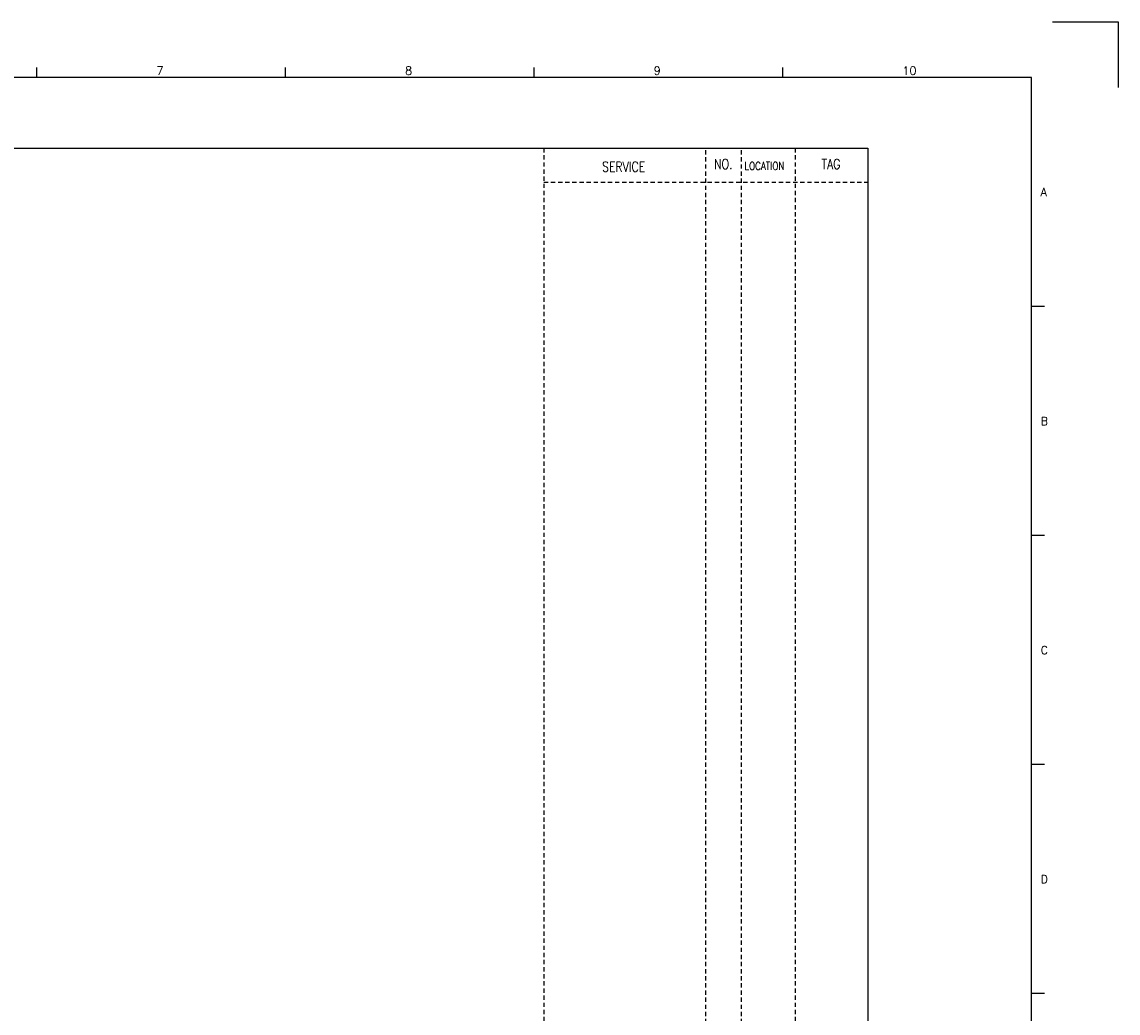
# Model space of a CAD drawing. Extents: x 2699 to 3665, y -643 to 39.
# Tile 4 of 4: x 3280 to 3665, y -309 to 39. Entities that reach past the tile are written whole.
import ezdxf
from ezdxf.enums import TextEntityAlignment as Align

# ---------------------------------------------------------------- set-up
doc = ezdxf.new("R2010")
doc.units = 0
doc.header["$MEASUREMENT"] = 0
doc.linetypes.add('HIDDEN', pattern=[4, 1.5, -1, 1.5])
doc.layers.get('0').update_dxf_attribs({"linetype": 'CONTINUOUS'})
doc.layers.get('DEFPOINTS').update_dxf_attribs({"linetype": 'CONTINUOUS'})
for name, color, linetype in [('CON', 4, 'CONTINUOUS'), ('HID', 2, 'HIDDEN'), ('圖框CON', 4, 'CONTINUOUS'), ('框線', 6, 'CONTINUOUS')]:
    doc.layers.add(name, color=color, linetype=linetype)
doc.styles.add('DAYUKP', font='complex', dxfattribs={"bigfont": 'DAYUKP.SHX'})
doc.styles.add('ROMANS', font='romans', dxfattribs={"width": 0.8})

# ---------------------------------------------------------------- blocks, each defined once
blk = doc.blocks.new('1')
at = {"layer": 'DEFPOINTS'}
blk.add_lwpolyline([(2189, 689.33), (2211.97, 689.33), (2211.97, 666.36)], dxfattribs=at)
at = {"layer": '圖框CON'}
for p, q in [((1832.37, 669.85), (1832.37, 673.29)), ((1919.66, 669.85), (1919.66, 673.29)), ((2006.95, 669.85), (2006.95, 673.29)), ((2094.24, 669.85), (2094.24, 673.29)), ((2186.14, 589.41), (2181.53, 589.41)), ((2186.14, 509.01), (2181.53, 509.01)), ((2186.14, 428.61), (2181.53, 428.61)), ((2186.14, 348.2), (2181.53, 348.2))]:
    blk.add_line(p, q, dxfattribs=at)
at = {"layer": '框線'}
for p, q in [((2181.53, 669.81), (1308.62, 669.81)), ((2181.53, 26.6), (2181.53, 669.81))]:
    blk.add_line(p, q, dxfattribs=at)
at = {"style": 'DAYUKP'}
for s, height, p in [('7', 2.87, (1874.39, 670.78)), ('8', 2.87, (1961.68, 670.78)), ('9', 2.87, (2048.97, 670.78)), ('10', 2.871, (2136.26, 670.78))]:
    blk.add_text(s, height=height, dxfattribs=at).set_placement(p)
for s, p in [('A', (2184.79, 629.6)), ('B', (2184.79, 549.2)), ('C', (2184.79, 468.8)), ('D', (2184.79, 388.39))]:
    blk.add_text(s, height=2.87, dxfattribs=at).set_placement(p, align=Align.MIDDLE_LEFT)

msp = doc.modelspace()

# ---------------------------------------------------------------- linework, layer by layer
at = {"layer": 'CON'}
msp.add_lwpolyline([(2863.4, -5.21), (3577.4, -5.21), (3577.4, -505.01), (2863.4, -505.01)], close=True, dxfattribs=at)
at = {"layer": 'HID'}
for p, q in [((3463.65, -5.21), (3463.65, -505.01)), ((3520.35, -5.91), (3520.35, -505.01)), ((3532.95, -5.91), (3532.95, -505.01)), ((3551.85, -5.21), (3551.85, -505.01)), ((3463.65, -17.11), (3577.4, -17.11))]:
    msp.add_line(p, q, dxfattribs=at)

# ---------------------------------------------------------------- block references
msp.add_blockref('1', (1453.26, -650.24))

# ---------------------------------------------------------------- texts
at = {"layer": 'CON', "style": 'ROMANS', "width": 0.8}
for s, p in [('SERVICE', (3491.68, -11.75)), ('NO.', (3526.65, -10.81)), ('TAG', (3564.45, -10.81))]:
    msp.add_text(s, height=3.5, dxfattribs=at).set_placement(p, align=Align.MIDDLE)
msp.add_text('LOCATION', height=2.8, dxfattribs=at).set_placement((3534.08, -13.71), align=Align.BOTTOM_LEFT)

doc.saveas('drawing.dxf')
